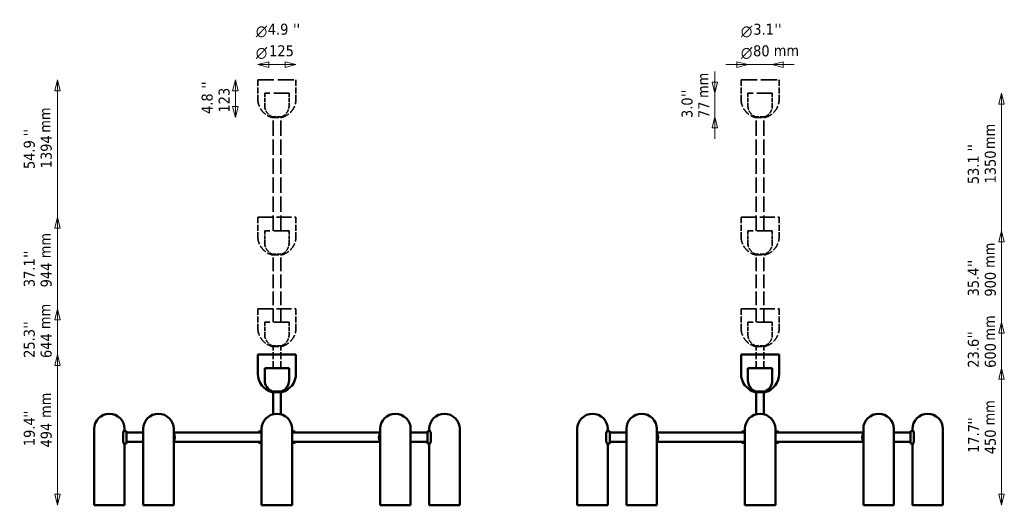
# Model space of a CAD drawing. Header units: millimetres. Extents: x 797 to 4022, y 162 to 3394.
# Tile 2 of 2: x 797 to 4022, y 1803 to 3394. Entities that reach past the tile are written whole.
import ezdxf

# ---------------------------------------------------------------- set-up
doc = ezdxf.new("R2010")
doc.units = ezdxf.units.MM
doc.header["$LTSCALE"] = 12
doc.linetypes.add('DASHED', pattern=[0.2068, 0.1655, -0.0413])
for name, color, linetype, lineweight in [('Symbol (ISO)', 7, 'Continuous', 25), ('Widoczne (ISO)', 7, 'Continuous', 50), ('Wymiar (ISO)', 7, 'Continuous', 25)]:
    doc.layers.add(name, color=color, linetype=linetype, lineweight=lineweight)
doc.styles.add('Styl tekstu27', font='AIGDT___.TTF')
doc.styles.add('Tekst notatki (ISO)', font='tahoma.ttf')

msp = doc.modelspace()

# ---------------------------------------------------------------- linework, layer by layer
at = {"layer": 'Widoczne (ISO)', "linetype": 'DASHED', "lineweight": 35, "ltscale": 26.374052}
for p, q in [((1577.4, 3196.7), (1702.4, 3196.7)), ((3160, 3196.7), (3285, 3196.7))]:
    msp.add_line(p, q, dxfattribs=at)
at = {"layer": 'Widoczne (ISO)', "linetype": 'DASHED', "lineweight": 35, "ltscale": 9.915398}
for p, q in [((1577.4, 3196.7), (1577.4, 3134.2)), ((1702.4, 3196.7), (1702.4, 3134.2)), ((3160, 3196.7), (3160, 3134.2)), ((3285, 3196.7), (3285, 3134.2)), ((1577.4, 2746.7), (1577.4, 2684.2)), ((1702.4, 2746.7), (1702.4, 2684.2)), ((3160, 2746.7), (3160, 2684.2)), ((3285, 2746.7), (3285, 2684.2)), ((1577.4, 2446.7), (1577.4, 2384.2)), ((1702.4, 2446.7), (1702.4, 2384.2)), ((3160, 2446.7), (3160, 2384.2)), ((3285, 2446.7), (3285, 2384.2))]:
    msp.add_line(p, q, dxfattribs=at)
at = {"layer": 'Widoczne (ISO)', "linetype": 'DASHED', "lineweight": 35, "ltscale": 25.530083}
for p, q in [((1579.4, 3196.7), (1700.4, 3196.7)), ((3162, 3196.7), (3283, 3196.7))]:
    msp.add_line(p, q, dxfattribs=at)
at = {"layer": 'Widoczne (ISO)', "linetype": 'DASHED', "lineweight": 35, "ltscale": 25.31909}
for p, q in [((1679.9, 3152.7), (1599.9, 3152.7)), ((3262.5, 3152.7), (3182.5, 3152.7)), ((1679.9, 2702.7), (1599.9, 2702.7)), ((3262.5, 2702.7), (3182.5, 2702.7)), ((1679.9, 2402.7), (1599.9, 2402.7)), ((3262.5, 2402.7), (3182.5, 2402.7))]:
    msp.add_line(p, q, dxfattribs=at)
at = {"layer": 'Widoczne (ISO)', "linetype": 'DASHED', "lineweight": 35, "ltscale": 6.345819}
for p, q in [((1599.9, 3152.7), (1599.9, 3112.7)), ((1679.9, 3152.7), (1679.9, 3112.7)), ((3182.5, 3152.7), (3182.5, 3112.7)), ((3262.5, 3152.7), (3262.5, 3112.7)), ((1599.9, 2702.7), (1599.9, 2662.7)), ((1679.9, 2702.7), (1679.9, 2662.7)), ((3182.5, 2702.7), (3182.5, 2662.7)), ((3262.5, 2702.7), (3262.5, 2662.7)), ((1599.9, 2402.7), (1599.9, 2362.7)), ((1679.9, 2402.7), (1679.9, 2362.7)), ((3182.5, 2402.7), (3182.5, 2362.7)), ((3262.5, 2402.7), (3262.5, 2362.7))]:
    msp.add_line(p, q, dxfattribs=at)
at = {"layer": 'Widoczne (ISO)', "linetype": 'DASHED', "lineweight": 35, "ltscale": 7.974416}
for p, q in [((1655.9, 3076.1), (1623.9, 3076.1)), ((3238.5, 3076.1), (3206.5, 3076.1)), ((1655.9, 2626.1), (1623.9, 2626.1)), ((3238.5, 2626.1), (3206.5, 2626.1)), ((1655.9, 2326.1), (1623.9, 2326.1)), ((3238.5, 2326.1), (3206.5, 2326.1))]:
    msp.add_line(p, q, dxfattribs=at)
at = {"layer": 'Widoczne (ISO)', "linetype": 'DASHED', "lineweight": 35, "ltscale": 11.396798}
for p, q in [((1623.9, 3073.8), (1655.9, 3073.8)), ((3206.5, 3073.8), (3238.5, 3073.8)), ((1623.9, 2623.8), (1655.9, 2623.8)), ((3206.5, 2623.8), (3238.5, 2623.8)), ((1623.9, 2323.8), (1655.9, 2323.8)), ((3206.5, 2323.8), (3238.5, 2323.8))]:
    msp.add_line(p, q, dxfattribs=at)
at = {"layer": 'Widoczne (ISO)', "linetype": 'DASHED', "lineweight": 35, "ltscale": 25.073837}
for p, q in [((1627.4, 2702.7), (1627.4, 3076.1)), ((1652.4, 2702.7), (1652.4, 3076.1)), ((3210, 2702.7), (3210, 3076.1)), ((3235, 2702.7), (3235, 3076.1))]:
    msp.add_line(p, q, dxfattribs=at)
at = {"layer": 'Widoczne (ISO)', "linetype": 'DASHED', "lineweight": 35, "ltscale": 24.683628}
for p, q in [((1577.4, 2746.7), (1702.4, 2746.7)), ((3160, 2746.7), (3285, 2746.7)), ((1577.4, 2446.7), (1702.4, 2446.7)), ((3160, 2446.7), (3285, 2446.7))]:
    msp.add_line(p, q, dxfattribs=at)
at = {"layer": 'Widoczne (ISO)', "linetype": 'DASHED', "lineweight": 35, "ltscale": 23.838877}
for p, q in [((1579.4, 2746.7), (1700.4, 2746.7)), ((3162, 2746.7), (3283, 2746.7)), ((1579.4, 2446.7), (1700.4, 2446.7)), ((3162, 2446.7), (3283, 2446.7))]:
    msp.add_line(p, q, dxfattribs=at)
at = {"layer": 'Widoczne (ISO)', "linetype": 'DASHED', "lineweight": 35, "ltscale": 22.499537}
for p, q in [((1627.4, 2402.7), (1627.4, 2626.1)), ((1652.4, 2402.7), (1652.4, 2626.1)), ((3210, 2402.7), (3210, 2626.1)), ((3235, 2402.7), (3235, 2626.1))]:
    msp.add_line(p, q, dxfattribs=at)
at = {"layer": 'Widoczne (ISO)', "linetype": 'DASHED', "lineweight": 35, "ltscale": 11.635046}
for p, q in [((1627.4, 2252.7), (1627.4, 2326.1)), ((1652.4, 2252.7), (1652.4, 2326.1)), ((3210, 2252.7), (3210, 2326.1)), ((3235, 2252.7), (3235, 2326.1))]:
    msp.add_line(p, q, dxfattribs=at)
at = {"layer": 'Widoczne (ISO)'}
for p, q in [((1577.4, 2296.7), (1702.4, 2296.7)), ((1577.4, 2296.7), (1577.4, 2234.2)), ((1579.4, 2296.7), (1700.4, 2296.7)), ((1702.4, 2296.7), (1702.4, 2234.2)), ((3160, 2296.7), (3285, 2296.7)), ((3160, 2296.7), (3160, 2234.2)), ((3162, 2296.7), (3283, 2296.7)), ((3285, 2296.7), (3285, 2234.2)), ((1679.9, 2252.7), (1599.9, 2252.7)), ((1599.9, 2252.7), (1599.9, 2212.7)), ((1679.9, 2252.7), (1679.9, 2212.7)), ((3262.5, 2252.7), (3182.5, 2252.7)), ((3182.5, 2252.7), (3182.5, 2212.7)), ((3262.5, 2252.7), (3262.5, 2212.7)), ((1655.9, 2176.1), (1623.9, 2176.1)), ((1623.9, 2173.8), (1655.9, 2173.8)), ((1627.4, 2101.6), (1627.4, 2176.1)), ((1652.4, 2101.6), (1652.4, 2176.1)), ((3238.5, 2176.1), (3206.5, 2176.1)), ((3206.5, 2173.8), (3238.5, 2173.8)), ((3210, 2101.6), (3210, 2176.1)), ((3235, 2101.6), (3235, 2176.1))]:
    msp.add_line(p, q, dxfattribs=at)
at = {"layer": 'Widoczne (ISO)', "linetype": 'Continuous', "lineweight": 50}
for p, q in [((1041.1, 1803.2), (1041.1, 2053.2)), ((1136, 2011.8), (1136, 2040.6)), ((1147.1, 2046.2), (1138.4, 2046.2)), ((1141.1, 2052.2), (1141.1, 2053.2)), ((1147.1, 2006.2), (1147.1, 2046.2)), ((1201.8, 2041.2), (1147.1, 2041.2)), ((1201.8, 1803.2), (1201.8, 2053.2)), ((1301.8, 1803.2), (1301.8, 2053.2)), ((1589.9, 2041.2), (1301.8, 2041.2)), ((1589.9, 2044.7), (1579.9, 2044.7)), ((1579.9, 2041.2), (1579.9, 2044.7)), ((1589.9, 1803.2), (1589.9, 2053.2)), ((1689.9, 1803.2), (1689.9, 2053.2)), ((1699.9, 2044.7), (1689.9, 2044.7)), ((1689.9, 2041.2), (1977.9, 2041.2)), ((1699.9, 2041.2), (1699.9, 2044.7)), ((1977.9, 1803.2), (1977.9, 2053.2)), ((2077.9, 1803.2), (2077.9, 2053.2)), ((2077.9, 2041.2), (2132.6, 2041.2)), ((2132.6, 2046.2), (2132.6, 2006.2)), ((2132.6, 2046.2), (2141.3, 2046.2)), ((2138.6, 2052.2), (2138.6, 2053.2)), ((2143.8, 2040.6), (2143.8, 2011.8)), ((2238.6, 1803.2), (2238.6, 2053.2)), ((2623.8, 1803.2), (2623.8, 2053.2)), ((2718.6, 2011.8), (2718.6, 2040.6)), ((2729.8, 2046.2), (2721.1, 2046.2)), ((2723.8, 2052.2), (2723.8, 2053.2)), ((2729.8, 2006.2), (2729.8, 2046.2)), ((2784.5, 2041.2), (2729.8, 2041.2)), ((2784.5, 1803.2), (2784.5, 2053.2)), ((2884.5, 1803.2), (2884.5, 2053.2)), ((3172.5, 2041.2), (2884.5, 2041.2)), ((3172.5, 2044.7), (3162.5, 2044.7)), ((3162.5, 2041.2), (3162.5, 2044.7)), ((3172.5, 1803.2), (3172.5, 2053.2)), ((3272.5, 1803.2), (3272.5, 2053.2)), ((3282.5, 2044.7), (3272.5, 2044.7)), ((3272.5, 2041.2), (3560.6, 2041.2)), ((3282.5, 2041.2), (3282.5, 2044.7)), ((3560.6, 1803.2), (3560.6, 2053.2)), ((3660.6, 1803.2), (3660.6, 2053.2)), ((3660.6, 2041.2), (3715.3, 2041.2)), ((3715.3, 2046.2), (3715.3, 2006.2)), ((3715.3, 2046.2), (3724, 2046.2)), ((3721.3, 2052.2), (3721.3, 2053.2)), ((3726.4, 2040.6), (3726.4, 2011.8)), ((3821.3, 1803.2), (3821.3, 2053.2)), ((1147.1, 2006.2), (1138.4, 2006.2)), ((1141.1, 1803.2), (1141.1, 2000.2)), ((1201.8, 2011.2), (1147.1, 2011.2)), ((1589.9, 2011.2), (1301.8, 2011.2)), ((1579.9, 2007.7), (1579.9, 2011.2)), ((1579.9, 2007.7), (1589.9, 2007.7)), ((1689.9, 2011.2), (1977.9, 2011.2)), ((1689.9, 2007.7), (1699.9, 2007.7)), ((1699.9, 2007.7), (1699.9, 2011.2)), ((2077.9, 2011.2), (2132.6, 2011.2)), ((2132.6, 2006.2), (2141.3, 2006.2)), ((2138.6, 1803.2), (2138.6, 2000.2)), ((2729.8, 2006.2), (2721.1, 2006.2)), ((2723.8, 1803.2), (2723.8, 2000.2)), ((2784.5, 2011.2), (2729.8, 2011.2)), ((3172.5, 2011.2), (2884.5, 2011.2)), ((3162.5, 2007.7), (3162.5, 2011.2)), ((3162.5, 2007.7), (3172.5, 2007.7)), ((3272.5, 2011.2), (3560.6, 2011.2)), ((3272.5, 2007.7), (3282.5, 2007.7)), ((3282.5, 2007.7), (3282.5, 2011.2)), ((3660.6, 2011.2), (3715.3, 2011.2)), ((3715.3, 2006.2), (3724, 2006.2)), ((3721.3, 1803.2), (3721.3, 2000.2)), ((1041.1, 1803.2), (1141.1, 1803.2)), ((1201.8, 1803.2), (1301.8, 1803.2)), ((1589.9, 1803.2), (1689.9, 1803.2)), ((1977.9, 1803.2), (2077.9, 1803.2)), ((2138.6, 1803.2), (2238.6, 1803.2)), ((2623.8, 1803.2), (2723.8, 1803.2)), ((2784.5, 1803.2), (2884.5, 1803.2)), ((3172.5, 1803.2), (3272.5, 1803.2)), ((3560.6, 1803.2), (3660.6, 1803.2)), ((3721.3, 1803.2), (3821.3, 1803.2))]:
    msp.add_line(p, q, dxfattribs=at)
at = {"layer": 'Widoczne (ISO)', "linetype": 'DASHED', "lineweight": 35, "ltscale": 13.008183}
for centre, start, end in [((1639.9, 3134.2), 180, 255.1672), ((1639.9, 3134.2), 284.8328, 0), ((3222.5, 3134.2), 180, 255.1672), ((3222.5, 3134.2), 284.8328, 0), ((1639.9, 2684.2), 180, 255.1672), ((1639.9, 2684.2), 284.8328, 0), ((3222.5, 2684.2), 180, 255.1672), ((3222.5, 2684.2), 284.8328, 0), ((1639.9, 2384.2), 180, 255.1672), ((1639.9, 2384.2), 284.8328, 0), ((3222.5, 2384.2), 180, 255.1672), ((3222.5, 2384.2), 284.8328, 0)]:
    msp.add_arc(centre, 62.5, start, end, dxfattribs=at)
at = {"layer": 'Widoczne (ISO)', "linetype": 'DASHED', "lineweight": 35, "ltscale": 7.356593}
for centre, start, end in [((1639.9, 3112.7), 180, 246.4218), ((1639.9, 3112.7), 293.5782, 0), ((3222.5, 3112.7), 180, 246.4218), ((3222.5, 3112.7), 293.5782, 0), ((1639.9, 2662.7), 180, 246.4218), ((1639.9, 2662.7), 293.5782, 0), ((3222.5, 2662.7), 180, 246.4218), ((3222.5, 2662.7), 293.5782, 0), ((1639.9, 2362.7), 180, 246.4218), ((1639.9, 2362.7), 293.5782, 0), ((3222.5, 2362.7), 180, 246.4218), ((3222.5, 2362.7), 293.5782, 0)]:
    msp.add_arc(centre, 40, start, end, dxfattribs=at)
at = {"layer": 'Widoczne (ISO)'}
for centre, radius, start, end in [((1639.9, 2234.2), 62.5, 180, 255.1672), ((1639.9, 2234.2), 62.5, 284.8328, 0), ((3222.5, 2234.2), 62.5, 180, 255.1672), ((3222.5, 2234.2), 62.5, 284.8328, 0), ((1639.9, 2212.7), 40, 180, 246.4218), ((1639.9, 2212.7), 40, 293.5782, 0), ((3222.5, 2212.7), 40, 180, 246.4218), ((3222.5, 2212.7), 40, 293.5782, 0)]:
    msp.add_arc(centre, radius, start, end, dxfattribs=at)
at = {"layer": 'Widoczne (ISO)', "linetype": 'Continuous', "lineweight": 50}
for centre, radius, start, end in [((1091.1, 2053.2), 50, 0, 180), ((1251.8, 2053.2), 50, 0, 180), ((1639.9, 2053.2), 50, 0, 180), ((2027.9, 2053.2), 50, 0, 180), ((2188.6, 2053.2), 50, 0, 180), ((2673.8, 2053.2), 50, 0, 180), ((2834.5, 2053.2), 50, 0, 180), ((3222.5, 2053.2), 50, 0, 180), ((3610.6, 2053.2), 50, 0, 180), ((3771.3, 2053.2), 50, 0, 180), ((1138.1, 2052.2), 3, 331.049, 0), ((2141.6, 2052.2), 3, 180, 208.951), ((2720.8, 2052.2), 3, 331.049, 0), ((3724.3, 2052.2), 3, 180, 208.951), ((1138.1, 2000.2), 3, 0, 28.951), ((2141.6, 2000.2), 3, 151.049, 180), ((2720.8, 2000.2), 3, 0, 28.951), ((3724.3, 2000.2), 3, 151.049, 180)]:
    msp.add_arc(centre, radius, start, end, dxfattribs=at)
for centre, major_axis in [((1291.4, 2026.2), (0, -20)), ((1988.3, 2026.2), (0, 20)), ((2874.1, 2026.2), (0, -20)), ((3571, 2026.2), (0, 20))]:
    msp.add_ellipse(centre, major_axis=major_axis, ratio=0.707107, start_param=0.826454, end_param=2.315138, dxfattribs=at)
for points, knots in [([(1135.7, 2041.3), (1135.7, 2041.3), (1135.7, 2041.3), (1135.8, 2041.2), (1135.9, 2041), (1135.9, 2040.8), (1136, 2040.7), (1136, 2040.6)], [-0.3410419, -0.3410419, -0.3410419, -0.3410419, -0.3402517, -0.3402517, -0.2741746, -0.2741746, -0.2269455, -0.2269455, -0.2269455, -0.2269455]), ([(1136, 2040.5), (1136.4, 2041.7), (1136.8, 2042.8), (1137.7, 2044.9), (1138.2, 2045.8), (1139, 2047.6), (1139.4, 2048.3), (1140, 2049.5), (1140.3, 2050), (1140.6, 2050.6), (1140.7, 2050.8), (1140.7, 2050.8)], [14.190376, 14.190376, 14.190376, 14.190376, 14.675458, 14.675458, 15.18203, 15.18203, 15.688602, 15.688602, 16.195173, 16.195173, 16.701745, 16.701745, 16.701745, 16.701745]), ([(2139, 2050.8), (2139, 2050.8), (2139.1, 2050.6), (2139.4, 2050), (2139.7, 2049.5), (2140.3, 2048.3), (2140.7, 2047.6), (2141.5, 2045.8), (2142, 2044.9), (2142.9, 2042.8), (2143.3, 2041.7), (2143.8, 2040.5)], [16.701745, 16.701745, 16.701745, 16.701745, 17.208312, 17.208312, 17.71488, 17.71488, 18.221447, 18.221447, 18.728015, 18.728015, 19.213093, 19.213093, 19.213093, 19.213093]), ([(2143.8, 2040.6), (2143.8, 2040.7), (2143.8, 2040.8), (2143.8, 2041), (2143.9, 2041.1), (2144, 2041.3), (2144, 2041.3), (2144, 2041.3)], [-0.1136777, -0.1136777, -0.1136777, -0.1136777, -0.0833873, -0.0833873, 0, 0, 0.0007924, 0.0007924, 0.0007924, 0.0007924]), ([(2718.4, 2041.3), (2718.4, 2041.3), (2718.4, 2041.3), (2718.5, 2041.2), (2718.6, 2041), (2718.6, 2040.8), (2718.6, 2040.7), (2718.6, 2040.6)], [-0.3410419, -0.3410419, -0.3410419, -0.3410419, -0.3402517, -0.3402517, -0.2741746, -0.2741746, -0.2269455, -0.2269455, -0.2269455, -0.2269455]), ([(2718.6, 2040.5), (2719.1, 2041.7), (2719.5, 2042.8), (2720.4, 2044.9), (2720.9, 2045.8), (2721.7, 2047.6), (2722.1, 2048.3), (2722.7, 2049.5), (2723, 2050), (2723.3, 2050.6), (2723.4, 2050.8), (2723.4, 2050.8)], [14.190376, 14.190376, 14.190376, 14.190376, 14.675458, 14.675458, 15.18203, 15.18203, 15.688602, 15.688602, 16.195173, 16.195173, 16.701745, 16.701745, 16.701745, 16.701745]), ([(3721.7, 2050.8), (3721.7, 2050.8), (3721.7, 2050.6), (3722.1, 2050), (3722.3, 2049.5), (3723, 2048.3), (3723.4, 2047.6), (3724.2, 2045.8), (3724.6, 2044.9), (3725.6, 2042.8), (3726, 2041.7), (3726.4, 2040.5)], [16.701745, 16.701745, 16.701745, 16.701745, 17.208312, 17.208312, 17.71488, 17.71488, 18.221447, 18.221447, 18.728015, 18.728015, 19.213093, 19.213093, 19.213093, 19.213093]), ([(3726.4, 2040.6), (3726.4, 2040.7), (3726.4, 2040.8), (3726.5, 2041), (3726.5, 2041.1), (3726.6, 2041.3), (3726.6, 2041.3), (3726.6, 2041.3)], [-0.1136777, -0.1136777, -0.1136777, -0.1136777, -0.0833873, -0.0833873, 0, 0, 0.0007924, 0.0007924, 0.0007924, 0.0007924]), ([(1136, 2011.8), (1136, 2011.7), (1135.9, 2011.7), (1135.9, 2011.5), (1135.8, 2011.3), (1135.7, 2011.1), (1135.7, 2011.1), (1135.7, 2011.1)], [-0.1136777, -0.1136777, -0.1136777, -0.1136777, -0.0833873, -0.0833873, 0, 0, 0.0007924, 0.0007924, 0.0007924, 0.0007924]), ([(1140.7, 2001.7), (1140.7, 2001.7), (1140.6, 2001.8), (1140.3, 2002.5), (1140, 2002.9), (1139.4, 2004.1), (1139, 2004.9), (1138.2, 2006.6), (1137.7, 2007.6), (1136.8, 2009.7), (1136.4, 2010.8), (1136, 2012)], [16.701745, 16.701745, 16.701745, 16.701745, 17.208312, 17.208312, 17.71488, 17.71488, 18.221447, 18.221447, 18.728015, 18.728015, 19.213093, 19.213093, 19.213093, 19.213093]), ([(2143.8, 2012), (2143.3, 2010.8), (2142.9, 2009.7), (2142, 2007.6), (2141.5, 2006.6), (2140.7, 2004.9), (2140.3, 2004.1), (2139.7, 2002.9), (2139.4, 2002.5), (2139.1, 2001.8), (2139, 2001.7), (2139, 2001.7)], [14.190376, 14.190376, 14.190376, 14.190376, 14.675458, 14.675458, 15.18203, 15.18203, 15.688602, 15.688602, 16.195173, 16.195173, 16.701745, 16.701745, 16.701745, 16.701745]), ([(2144, 2011.1), (2144, 2011.1), (2144, 2011.1), (2143.9, 2011.3), (2143.8, 2011.4), (2143.8, 2011.6), (2143.8, 2011.7), (2143.8, 2011.8)], [-0.3410419, -0.3410419, -0.3410419, -0.3410419, -0.3402517, -0.3402517, -0.2741746, -0.2741746, -0.2269455, -0.2269455, -0.2269455, -0.2269455]), ([(2718.6, 2011.8), (2718.6, 2011.7), (2718.6, 2011.7), (2718.6, 2011.5), (2718.5, 2011.3), (2718.4, 2011.1), (2718.4, 2011.1), (2718.4, 2011.1)], [-0.1136777, -0.1136777, -0.1136777, -0.1136777, -0.0833873, -0.0833873, 0, 0, 0.0007924, 0.0007924, 0.0007924, 0.0007924]), ([(2723.4, 2001.7), (2723.4, 2001.7), (2723.3, 2001.8), (2723, 2002.5), (2722.7, 2002.9), (2722.1, 2004.1), (2721.7, 2004.9), (2720.9, 2006.6), (2720.4, 2007.6), (2719.5, 2009.7), (2719.1, 2010.8), (2718.6, 2012)], [16.701745, 16.701745, 16.701745, 16.701745, 17.208312, 17.208312, 17.71488, 17.71488, 18.221447, 18.221447, 18.728015, 18.728015, 19.213093, 19.213093, 19.213093, 19.213093]), ([(3726.4, 2012), (3726, 2010.8), (3725.6, 2009.7), (3724.6, 2007.6), (3724.2, 2006.6), (3723.4, 2004.9), (3723, 2004.1), (3722.3, 2002.9), (3722.1, 2002.5), (3721.7, 2001.8), (3721.7, 2001.7), (3721.7, 2001.7)], [14.190376, 14.190376, 14.190376, 14.190376, 14.675458, 14.675458, 15.18203, 15.18203, 15.688602, 15.688602, 16.195173, 16.195173, 16.701745, 16.701745, 16.701745, 16.701745]), ([(3726.6, 2011.1), (3726.6, 2011.1), (3726.6, 2011.1), (3726.6, 2011.3), (3726.5, 2011.4), (3726.4, 2011.6), (3726.4, 2011.7), (3726.4, 2011.8)], [-0.3410419, -0.3410419, -0.3410419, -0.3410419, -0.3402517, -0.3402517, -0.2741746, -0.2741746, -0.2269455, -0.2269455, -0.2269455, -0.2269455])]:
    msp.add_open_spline(points, degree=3, knots=knots, dxfattribs=at)
at = {"layer": 'Wymiar (ISO)', "lineweight": 18}
for p, q in [((1613.4, 3255.7), (1577.4, 3246.7)), ((1613.4, 3246.7), (1577.4, 3246.7)), ((1577.4, 3246.7), (1613.4, 3237.7)), ((1613.4, 3237.7), (1613.4, 3255.7)), ((1666.4, 3246.7), (1613.4, 3246.7)), ((1702.4, 3246.7), (1666.4, 3255.7)), ((1666.4, 3255.7), (1666.4, 3237.7)), ((1666.4, 3246.7), (1702.4, 3246.7)), ((1666.4, 3237.7), (1702.4, 3246.7)), ((3146.5, 3246.7), (3110.5, 3246.7)), ((3182.5, 3246.7), (3146.5, 3255.7)), ((3146.5, 3255.7), (3146.5, 3237.7)), ((3146.5, 3246.7), (3182.5, 3246.7)), ((3146.5, 3237.7), (3182.5, 3246.7)), ((3182.5, 3246.7), (3262.5, 3246.7)), ((3298.5, 3255.7), (3262.5, 3246.7)), ((3298.5, 3246.7), (3262.5, 3246.7)), ((3262.5, 3246.7), (3298.5, 3237.7)), ((3298.5, 3237.7), (3298.5, 3255.7)), ((3298.5, 3246.7), (3334.5, 3246.7)), ((921.1, 3196.7), (912.1, 3160.7)), ((921.1, 3160.7), (921.1, 3196.7)), ((930.1, 3160.7), (921.1, 3196.7)), ((1503.9, 3196.7), (1494.9, 3160.7)), ((1503.9, 3160.7), (1503.9, 3196.7)), ((1512.9, 3160.7), (1503.9, 3196.7)), ((3074, 3188.7), (3074, 3224.7)), ((912.1, 3160.7), (930.1, 3160.7)), ((921.1, 1839.2), (921.1, 3160.7)), ((1494.9, 3160.7), (1512.9, 3160.7)), ((1503.9, 3160.7), (1503.9, 3109.8)), ((3065, 3188.7), (3074, 3152.7)), ((3083, 3188.7), (3065, 3188.7)), ((3074, 3188.7), (3074, 3152.7)), ((3074, 3152.7), (3083, 3188.7)), ((3074, 3152.7), (3074, 3076.1)), ((4013.3, 3152.7), (4004.3, 3116.7)), ((4013.3, 3116.7), (4013.3, 3152.7)), ((4022.3, 3116.7), (4013.3, 3152.7)), ((1494.9, 3109.8), (1503.9, 3073.8)), ((1512.9, 3109.8), (1494.9, 3109.8)), ((1503.9, 3109.8), (1503.9, 3073.8)), ((1503.9, 3073.8), (1512.9, 3109.8)), ((4004.3, 3116.7), (4022.3, 3116.7)), ((4013.3, 1839.2), (4013.3, 3116.7)), ((3074, 3076.1), (3065, 3040.1)), ((3074, 3040.1), (3074, 3076.1)), ((3083, 3040.1), (3074, 3076.1)), ((3065, 3040.1), (3083, 3040.1)), ((3074, 3040.1), (3074, 3004.1)), ((921.1, 2746.7), (912.1, 2710.7)), ((921.1, 2710.7), (921.1, 2746.7)), ((930.1, 2710.7), (921.1, 2746.7)), ((912.1, 2710.7), (930.1, 2710.7)), ((921.1, 1839.2), (921.1, 2710.7)), ((4013.3, 2702.7), (4004.3, 2666.7)), ((4013.3, 2666.7), (4013.3, 2702.7)), ((4022.3, 2666.7), (4013.3, 2702.7)), ((4004.3, 2666.7), (4022.3, 2666.7)), ((4013.3, 1839.2), (4013.3, 2666.7)), ((921.1, 2446.7), (912.1, 2410.7)), ((921.1, 2410.7), (921.1, 2446.7)), ((930.1, 2410.7), (921.1, 2446.7)), ((912.1, 2410.7), (930.1, 2410.7)), ((921.1, 1839.2), (921.1, 2410.7)), ((4013.3, 2402.7), (4004.3, 2366.7)), ((4013.3, 2366.7), (4013.3, 2402.7)), ((4022.3, 2366.7), (4013.3, 2402.7)), ((4004.3, 2366.7), (4022.3, 2366.7)), ((4013.3, 2366.7), (4013.3, 1839.2)), ((921.1, 2296.7), (912.1, 2260.7)), ((921.1, 2260.7), (921.1, 2296.7)), ((930.1, 2260.7), (921.1, 2296.7)), ((912.1, 2260.7), (930.1, 2260.7)), ((921.1, 1839.2), (921.1, 2260.7)), ((4013.3, 2252.7), (4004.3, 2216.7)), ((4013.3, 2216.7), (4013.3, 2252.7)), ((4022.3, 2216.7), (4013.3, 2252.7)), ((4004.3, 2216.7), (4022.3, 2216.7)), ((4013.3, 1839.2), (4013.3, 2216.7)), ((912.1, 1839.2), (921.1, 1803.2)), ((930.1, 1839.2), (912.1, 1839.2)), ((912.1, 1839.2), (921.1, 1803.2)), ((930.1, 1839.2), (912.1, 1839.2)), ((912.1, 1839.2), (921.1, 1803.2)), ((930.1, 1839.2), (912.1, 1839.2)), ((912.1, 1839.2), (921.1, 1803.2)), ((930.1, 1839.2), (912.1, 1839.2)), ((921.1, 1839.2), (921.1, 1803.2)), ((921.1, 1803.2), (930.1, 1839.2)), ((921.1, 1839.2), (921.1, 1803.2)), ((921.1, 1803.2), (930.1, 1839.2)), ((921.1, 1839.2), (921.1, 1803.2)), ((921.1, 1803.2), (930.1, 1839.2)), ((921.1, 1839.2), (921.1, 1803.2)), ((921.1, 1803.2), (930.1, 1839.2)), ((4004.3, 1839.2), (4013.3, 1803.2)), ((4022.3, 1839.2), (4004.3, 1839.2)), ((4004.3, 1839.2), (4013.3, 1803.2)), ((4022.3, 1839.2), (4004.3, 1839.2)), ((4004.3, 1839.2), (4013.3, 1803.2)), ((4022.3, 1839.2), (4004.3, 1839.2)), ((4004.3, 1839.2), (4013.3, 1803.2)), ((4022.3, 1839.2), (4004.3, 1839.2)), ((4013.3, 1839.2), (4013.3, 1803.2)), ((4013.3, 1803.2), (4022.3, 1839.2)), ((4013.3, 1839.2), (4013.3, 1803.2)), ((4013.3, 1803.2), (4022.3, 1839.2)), ((4013.3, 1839.2), (4013.3, 1803.2)), ((4013.3, 1803.2), (4022.3, 1839.2)), ((4013.3, 1839.2), (4013.3, 1803.2)), ((4013.3, 1803.2), (4022.3, 1839.2))]:
    msp.add_line(p, q, dxfattribs=at)
at = {"layer": 'Wymiar (ISO)', "lineweight": 18, "flags": 128}
for points in [[(1613.4, 3255.7), (1577.4, 3246.7), (1613.4, 3237.7), (1613.4, 3255.7)], [(1666.4, 3237.7), (1702.4, 3246.7), (1666.4, 3255.7), (1666.4, 3237.7)], [(3146.5, 3237.7), (3182.5, 3246.7), (3146.5, 3255.7), (3146.5, 3237.7)], [(3298.5, 3255.7), (3262.5, 3246.7), (3298.5, 3237.7), (3298.5, 3255.7)], [(930.1, 3160.7), (921.1, 3196.7), (912.1, 3160.7), (930.1, 3160.7)], [(1512.9, 3160.7), (1503.9, 3196.7), (1494.9, 3160.7), (1512.9, 3160.7)], [(3065, 3188.7), (3074, 3152.7), (3083, 3188.7), (3065, 3188.7)], [(4022.3, 3116.7), (4013.3, 3152.7), (4004.3, 3116.7), (4022.3, 3116.7)], [(1494.9, 3109.8), (1503.9, 3073.8), (1512.9, 3109.8), (1494.9, 3109.8)], [(3083, 3040.1), (3074, 3076.1), (3065, 3040.1), (3083, 3040.1)], [(930.1, 2710.7), (921.1, 2746.7), (912.1, 2710.7), (930.1, 2710.7)], [(4022.3, 2666.7), (4013.3, 2702.7), (4004.3, 2666.7), (4022.3, 2666.7)], [(930.1, 2410.7), (921.1, 2446.7), (912.1, 2410.7), (930.1, 2410.7)], [(4022.3, 2366.7), (4013.3, 2402.7), (4004.3, 2366.7), (4022.3, 2366.7)], [(930.1, 2260.7), (921.1, 2296.7), (912.1, 2260.7), (930.1, 2260.7)], [(4022.3, 2216.7), (4013.3, 2252.7), (4004.3, 2216.7), (4022.3, 2216.7)], [(912.1, 1839.2), (921.1, 1803.2), (930.1, 1839.2), (912.1, 1839.2)], [(912.1, 1839.2), (921.1, 1803.2), (930.1, 1839.2), (912.1, 1839.2)], [(912.1, 1839.2), (921.1, 1803.2), (930.1, 1839.2), (912.1, 1839.2)], [(912.1, 1839.2), (921.1, 1803.2), (930.1, 1839.2), (912.1, 1839.2)], [(4004.3, 1839.2), (4013.3, 1803.2), (4022.3, 1839.2), (4004.3, 1839.2)], [(4004.3, 1839.2), (4013.3, 1803.2), (4022.3, 1839.2), (4004.3, 1839.2)], [(4004.3, 1839.2), (4013.3, 1803.2), (4022.3, 1839.2), (4004.3, 1839.2)], [(4004.3, 1839.2), (4013.3, 1803.2), (4022.3, 1839.2), (4004.3, 1839.2)]]:
    msp.add_lwpolyline(points, dxfattribs=at)
at = {"layer": 'Wymiar (ISO)'}
for points in [[(1613.4, 3255.7), (1577.4, 3246.7), (1613.4, 3237.7), (1613.4, 3255.7)], [(1666.4, 3237.7), (1702.4, 3246.7), (1666.4, 3255.7), (1666.4, 3237.7)], [(3146.5, 3237.7), (3182.5, 3246.7), (3146.5, 3255.7), (3146.5, 3237.7)], [(3298.5, 3255.7), (3262.5, 3246.7), (3298.5, 3237.7), (3298.5, 3255.7)], [(930.1, 3160.7), (921.1, 3196.7), (912.1, 3160.7), (930.1, 3160.7)], [(1512.9, 3160.7), (1503.9, 3196.7), (1494.9, 3160.7), (1512.9, 3160.7)], [(3065, 3188.7), (3074, 3152.7), (3083, 3188.7), (3065, 3188.7)], [(4022.3, 3116.7), (4013.3, 3152.7), (4004.3, 3116.7), (4022.3, 3116.7)], [(1494.9, 3109.8), (1503.9, 3073.8), (1512.9, 3109.8), (1494.9, 3109.8)], [(3083, 3040.1), (3074, 3076.1), (3065, 3040.1), (3083, 3040.1)], [(930.1, 2710.7), (921.1, 2746.7), (912.1, 2710.7), (930.1, 2710.7)], [(4022.3, 2666.7), (4013.3, 2702.7), (4004.3, 2666.7), (4022.3, 2666.7)], [(930.1, 2410.7), (921.1, 2446.7), (912.1, 2410.7), (930.1, 2410.7)], [(4022.3, 2366.7), (4013.3, 2402.7), (4004.3, 2366.7), (4022.3, 2366.7)], [(930.1, 2260.7), (921.1, 2296.7), (912.1, 2260.7), (930.1, 2260.7)], [(4022.3, 2216.7), (4013.3, 2252.7), (4004.3, 2216.7), (4022.3, 2216.7)], [(912.1, 1839.2), (921.1, 1803.2), (930.1, 1839.2), (912.1, 1839.2)], [(912.1, 1839.2), (921.1, 1803.2), (930.1, 1839.2), (912.1, 1839.2)], [(912.1, 1839.2), (921.1, 1803.2), (930.1, 1839.2), (912.1, 1839.2)], [(912.1, 1839.2), (921.1, 1803.2), (930.1, 1839.2), (912.1, 1839.2)], [(4004.3, 1839.2), (4013.3, 1803.2), (4022.3, 1839.2), (4004.3, 1839.2)], [(4004.3, 1839.2), (4013.3, 1803.2), (4022.3, 1839.2), (4004.3, 1839.2)], [(4004.3, 1839.2), (4013.3, 1803.2), (4022.3, 1839.2), (4004.3, 1839.2)], [(4004.3, 1839.2), (4013.3, 1803.2), (4022.3, 1839.2), (4004.3, 1839.2)]]:
    msp.add_solid(points, dxfattribs=at)

# ---------------------------------------------------------------- texts
at = {"layer": 'Symbol (ISO)', "insert": (3267.3, 3311), "char_height": 36, "width": 83.144, "attachment_point": 1, "style": 'Tekst notatki (ISO)'}
msp.add_mtext('\\fTahoma|b0|i0;mm', dxfattribs=at)
at = {"layer": 'Symbol (ISO)', "char_height": 36, "width": 83.144, "attachment_point": 1, "rotation": 90, "style": 'Tekst notatki (ISO)'}
for insert in [(3017.2, 3137.4), (862.1, 3023.7), (3955.7, 2970.2), (862.8, 2612.5), (3955.2, 2580.7), (861.9, 2380.4), (3955.5, 2342.6), (864, 2089.3), (3955.2, 2064.7)]:
    msp.add_mtext('\\fTahoma|b0|i0;mm', dxfattribs=dict(at, insert=insert))
at = {"layer": 'Wymiar (ISO)', "char_height": 36, "attachment_point": 7}
for s, insert, style in [('4.9', (1610, 3344.1), 'Tekst notatki (ISO)'), ("''", (1692.6, 3344.8), 'Tekst notatki (ISO)'), ('3.1', (3200.1, 3344), 'Tekst notatki (ISO)'), ("''", (3269.3, 3344.8), 'Tekst notatki (ISO)'), ('\\fAIGDT|b0|i0|p0;n', (1570.8, 3335.7), 'Styl tekstu27'), ('\\fAIGDT|b0|i0|p0;n', (3159.5, 3335.7), 'Styl tekstu27'), ('\\fAIGDT|b0|i0|p0;n', (1570.8, 3265), 'Styl tekstu27'), ('125', (1614.4, 3273.3), 'Tekst notatki (ISO)'), ('\\fAIGDT|b0|i0|p0;n', (3159.5, 3265), 'Styl tekstu27'), ('80', (3199.5, 3273.2), 'Tekst notatki (ISO)')]:
    msp.add_mtext(s, dxfattribs=dict(at, insert=insert, style=style))
at = {"layer": 'Wymiar (ISO)', "char_height": 36, "attachment_point": 7, "rotation": 90, "style": 'Tekst notatki (ISO)'}
for s, insert in [("''", (1429.2, 3167.8)), ('123', (1485.6, 3089.7)), ("''", (3000.9, 3141)), ('4.8', (1430, 3085.2)), ('3.0', (3001.7, 3071.7)), ('77', (3055.7, 3071.8)), ("''", (846.6, 3012.2)), ('1394', (902.8, 2907.1)), ('54.9', (847.3, 2904.6)), ("''", (3938.7, 2962.6)), ('53.1', (3939.5, 2855)), ('1350', (3995, 2857.4)), ("''", (846.6, 2614.1)), ('37.1', (847.4, 2517.8)), ('944', (902.8, 2517.1)), ("''", (3938.7, 2583.7)), ('35.4', (3939.5, 2487.4)), ('900', (3995, 2486.7)), ("''", (846.6, 2382.2)), ('25.3', (847.3, 2286.2)), ('644', (902.8, 2285.6)), ("''", (3938.7, 2349.9)), ('23.6', (3939.5, 2254)), ('600', (3995, 2253.4)), ("''", (846.7, 2090.1)), ('19.4', (847.4, 1996.9)), ('494', (902.8, 1992.5)), ("''", (3939.4, 2068.1)), ('17.7', (3939.4, 1974.9)), ('450', (3995, 1970.5))]:
    msp.add_mtext(s, dxfattribs=dict(at, insert=insert))

doc.saveas('drawing.dxf')
